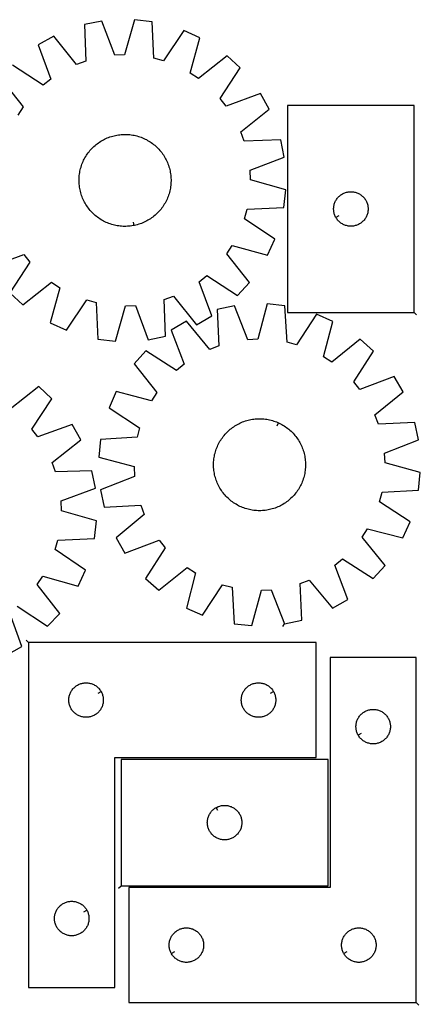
# Model space of a CAD drawing. Header units: millimetres. Extents: x 7 to 1493, y 8 to 2993.
# Tile 7 of 7: x 1145 to 1493, y 2135 to 2992. Entities that reach past the tile are written whole.
import ezdxf

# ---------------------------------------------------------------- set-up
doc = ezdxf.new("R2010")
doc.units = ezdxf.units.MM
doc.layers.add('CUT', color=7, linetype='CONTINUOUS', true_color=0x000000)
doc.layers.add('LEADIN', color=1, linetype='CONTINUOUS', true_color=0xff0000)

msp = doc.modelspace()

# ---------------------------------------------------------------- linework, layer by layer
at = {"layer": 'CUT'}
for points in [[(1118.567698, 2776.402869), (1148.387945, 2787.34488), (1153.721597, 2780.631347), (1136.320226, 2754.057544), (1147.657811, 2743.656115), (1172.637284, 2763.277549), (1179.784484, 2758.540789), (1171.446554, 2727.890281), (1185.443456, 2721.501441), (1203.13699, 2747.881615), (1211.398121, 2745.585295), (1212.939806, 2713.858367), (1228.225911, 2712.1075), (1236.90154, 2742.66414), (1245.467944, 2743.033039), (1256.738333, 2713.335344), (1271.817331, 2716.393837), (1270.625823, 2748.135845), (1278.658962, 2751.133853), (1298.554831, 2726.372409), (1311.950683, 2733.940875), (1301.008673, 2763.761122), (1307.722206, 2769.094774), (1334.296009, 2751.693403), (1344.697437, 2763.030988), (1325.076003, 2788.010461), (1329.812764, 2795.157661), (1360.463272, 2786.819731), (1366.852112, 2800.816633), (1340.471937, 2818.510167), (1342.768258, 2826.771298), (1374.495186, 2828.312982), (1376.246053, 2843.599088), (1345.689413, 2852.274716), (1345.320514, 2860.841121), (1375.018209, 2872.11151), (1371.959716, 2887.190507), (1340.217708, 2885.999), (1337.2197, 2894.032138), (1361.981144, 2913.928008), (1354.412678, 2927.32386), (1324.592431, 2916.381849), (1319.258779, 2923.095383), (1336.66015, 2949.669186), (1325.322565, 2960.070614), (1300.343092, 2940.44918), (1293.195891, 2945.185941), (1301.533822, 2975.836449), (1287.53692, 2982.225289), (1269.843386, 2955.845114), (1261.582255, 2958.141435), (1260.04057, 2989.868363), (1244.754465, 2991.61923), (1236.078836, 2961.06259), (1227.512432, 2960.693691), (1216.242043, 2990.391386), (1201.163045, 2987.332893), (1202.354553, 2955.590885), (1194.321414, 2952.592877), (1174.425545, 2977.354321), (1161.029692, 2969.785855), (1171.971703, 2939.965607), (1165.25817, 2934.631956), (1138.684367, 2952.033327)], [(1128.282939, 2940.695742), (1147.904373, 2915.716269), (1143.167612, 2908.569068)], [(1142.737243, 2481.627303), (1169.195089, 2464.050126), (1179.671458, 2475.3185), (1160.216073, 2500.427516), (1165.000116, 2507.543154), (1195.594669, 2499.00219), (1202.076169, 2512.956426), (1175.813885, 2530.824475), (1178.164928, 2539.070199), (1209.90138, 2540.401496), (1211.753557, 2555.675657), (1181.25511, 2564.55369), (1180.943015, 2573.122352), (1210.714782, 2584.195593), (1207.756331, 2599.294538), (1176.007121, 2598.31351), (1173.06244, 2606.366349), (1197.955252, 2626.09761), (1190.475768, 2639.543348), (1160.583629, 2628.799289), (1155.294606, 2635.548038), (1172.871783, 2662.005884), (1161.60341, 2672.482253), (1136.494393, 2653.026867)], [(1133.286815, 2438.966657), (1146.732553, 2446.446141), (1135.988495, 2476.33828)]]:
    msp.add_lwpolyline(points, dxfattribs=at)
for points in [[(1487.941288, 2736.998673), (1487.941288, 2916.998673), (1377.941288, 2916.998673), (1377.941288, 2736.998673)], [(1244.132454, 2812.605232), (1243.515738, 2812.485177), (1242.275372, 2812.28393), (1241.029298, 2812.121743), (1239.778743, 2811.998776), (1238.524944, 2811.915151), (1237.269136, 2811.87095), (1236.012559, 2811.866217), (1234.756454, 2811.900955), (1233.50206, 2811.975132), (1232.250615, 2812.088674), (1231.003354, 2812.241469), (1229.761507, 2812.433365), (1228.526301, 2812.664175), (1227.298955, 2812.933669), (1226.080679, 2813.241582), (1224.872676, 2813.58761), (1223.676138, 2813.971412), (1222.492246, 2814.392608), (1221.322168, 2814.850784), (1220.167059, 2815.345486), (1219.028059, 2815.876227), (1217.906292, 2816.442484), (1216.802866, 2817.043696), (1215.718868, 2817.679271), (1214.655369, 2818.348582), (1213.613418, 2819.050968), (1212.594044, 2819.785735), (1211.598253, 2820.55216), (1210.627027, 2821.349484), (1209.681325, 2822.176923), (1208.76208, 2823.033658), (1207.870199, 2823.918844), (1207.006562, 2824.831609), (1206.172023, 2825.771051), (1205.367404, 2826.736242), (1204.593499, 2827.726231), (1203.851072, 2828.740041), (1203.140856, 2829.77667), (1202.463552, 2830.835096), (1201.819829, 2831.914275), (1201.21032, 2833.013141), (1200.635629, 2834.13061), (1200.096322, 2835.265579), (1199.592931, 2836.416928), (1199.125953, 2837.58352), (1198.695849, 2838.764206), (1198.303044, 2839.957818), (1197.947925, 2841.16318), (1197.630842, 2842.379102), (1197.352109, 2843.604383), (1197.112, 2844.837815), (1196.910753, 2846.078181), (1196.748566, 2847.324255), (1196.6256, 2848.57481), (1196.541974, 2849.828609), (1196.497773, 2851.084417), (1196.49304, 2852.340993), (1196.527778, 2853.597099), (1196.601955, 2854.851493), (1196.715497, 2856.102938), (1196.868292, 2857.350199), (1197.060188, 2858.592046), (1197.290998, 2859.827252), (1197.560492, 2861.054598), (1197.868405, 2862.272874), (1198.214433, 2863.480877), (1198.598235, 2864.677415), (1199.019431, 2865.861307), (1199.477607, 2867.031385), (1199.972309, 2868.186494), (1200.50305, 2869.325494), (1201.069307, 2870.44726), (1201.670519, 2871.550687), (1202.306094, 2872.634685), (1202.975405, 2873.698184), (1203.677791, 2874.740134), (1204.412558, 2875.759508), (1205.178983, 2876.7553), (1205.976307, 2877.726526), (1206.803746, 2878.672228), (1207.660481, 2879.591473), (1208.545668, 2880.483354), (1209.458432, 2881.34699), (1210.397874, 2882.18153), (1211.363065, 2882.986149), (1212.353054, 2883.760054), (1213.366864, 2884.502481), (1214.403493, 2885.212696), (1215.461919, 2885.89), (1216.541098, 2886.533724), (1217.639964, 2887.143232), (1218.757433, 2887.717924), (1219.892402, 2888.257231), (1221.043751, 2888.760622), (1222.210343, 2889.2276), (1223.391029, 2889.657703), (1224.584641, 2890.050509), (1225.790003, 2890.405628), (1227.005925, 2890.722711), (1228.231206, 2891.001444), (1229.464638, 2891.241552), (1230.705004, 2891.442799), (1231.951078, 2891.604986), (1233.201633, 2891.727953), (1234.455432, 2891.811578), (1235.71124, 2891.85578), (1236.967817, 2891.860513), (1238.223922, 2891.825774), (1239.478316, 2891.751597), (1240.729761, 2891.638056), (1241.977022, 2891.485261), (1243.218869, 2891.293364), (1244.454075, 2891.062555), (1245.681421, 2890.793061), (1246.899697, 2890.485148), (1248.1077, 2890.13912), (1249.304238, 2889.755318), (1250.48813, 2889.334122), (1251.658208, 2888.875946), (1252.813317, 2888.381244), (1253.952317, 2887.850502), (1255.074083, 2887.284246), (1256.17751, 2886.683034), (1257.261508, 2886.047459), (1258.325007, 2885.378148), (1259.366957, 2884.675762), (1260.386331, 2883.940994), (1261.382123, 2883.17457), (1262.353349, 2882.377245), (1263.299051, 2881.549807), (1264.218296, 2880.693072), (1265.110177, 2879.807885), (1265.973813, 2878.895121), (1266.808353, 2877.955679), (1267.612972, 2876.990488), (1268.386877, 2876.000499), (1269.129304, 2874.986689), (1269.839519, 2873.95006), (1270.516823, 2872.891633), (1271.160547, 2871.812455), (1271.770055, 2870.713589), (1272.344747, 2869.59612), (1272.884054, 2868.461151), (1273.387445, 2867.309802), (1273.854423, 2866.143209), (1274.284526, 2864.962524), (1274.677332, 2863.768912), (1275.032451, 2862.56355), (1275.349534, 2861.347628), (1275.628267, 2860.122347), (1275.868375, 2858.888915), (1276.069623, 2857.648549), (1276.231809, 2856.402474), (1276.354776, 2855.15192), (1276.438402, 2853.89812), (1276.482603, 2852.642313), (1276.487336, 2851.385736), (1276.452597, 2850.129631), (1276.37842, 2848.875237), (1276.264879, 2847.623792), (1276.112084, 2846.376531), (1275.920187, 2845.134684), (1275.689378, 2843.899478), (1275.419884, 2842.672132), (1275.111971, 2841.453856), (1274.765943, 2840.245852), (1274.382141, 2839.049315), (1273.960945, 2837.865422), (1273.502769, 2836.695345), (1273.008067, 2835.540236), (1272.477325, 2834.401236), (1271.911069, 2833.279469), (1271.309857, 2832.176043), (1270.674282, 2831.092045), (1270.004971, 2830.028546), (1269.302585, 2828.986595), (1268.567818, 2827.967221), (1267.801393, 2826.97143), (1267.004068, 2826.000204), (1266.17663, 2825.054502), (1265.319895, 2824.135256), (1264.434708, 2823.243376), (1263.521944, 2822.379739), (1262.582502, 2821.5452), (1261.617311, 2820.74058), (1260.627322, 2819.966676), (1259.613512, 2819.224249), (1258.576883, 2818.514033), (1257.518457, 2817.836729), (1256.439278, 2817.193006), (1255.340412, 2816.583497), (1254.222943, 2816.008806), (1253.087974, 2815.469499), (1251.936625, 2814.966108), (1250.770032, 2814.49913), (1249.589347, 2814.069026), (1248.395735, 2813.676221), (1247.190373, 2813.321102), (1245.974451, 2813.004019), (1244.74917, 2812.725286)], [(1419.891337, 2819.612901), (1419.701106, 2819.949022), (1419.355754, 2820.639957), (1419.046428, 2821.347754), (1418.773949, 2822.070537), (1418.539039, 2822.806388), (1418.342322, 2823.553357), (1418.184318, 2824.309462), (1418.065447, 2825.072698), (1417.986025, 2825.841041), (1417.946261, 2826.612454), (1417.946261, 2827.384892), (1417.986025, 2828.156305), (1418.065447, 2828.924648), (1418.184318, 2829.687884), (1418.342322, 2830.443989), (1418.539039, 2831.190957), (1418.773949, 2831.926809), (1419.046428, 2832.649591), (1419.355754, 2833.357389), (1419.701106, 2834.048324), (1420.081568, 2834.720565), (1420.496132, 2835.372329), (1420.943699, 2836.001887), (1421.423081, 2836.607571), (1421.933007, 2837.187773), (1422.472125, 2837.740956), (1423.039006, 2838.265652), (1423.632145, 2838.76047), (1424.249971, 2839.224098), (1424.890845, 2839.655306), (1425.553067, 2840.052952), (1426.234881, 2840.415979), (1426.934479, 2840.743426), (1427.650006, 2841.034425), (1428.379565, 2841.288204), (1429.121221, 2841.504089), (1429.873007, 2841.681508), (1430.632929, 2841.819991), (1431.398973, 2841.919171), (1432.169106, 2841.978784), (1432.941288, 2841.998673), (1433.713469, 2841.978784), (1434.483603, 2841.919171), (1435.249646, 2841.819991), (1436.009569, 2841.681508), (1436.761354, 2841.504089), (1437.50301, 2841.288204), (1438.232569, 2841.034425), (1438.948096, 2840.743426), (1439.647694, 2840.415979), (1440.329509, 2840.052952), (1440.99173, 2839.655306), (1441.632604, 2839.224098), (1442.25043, 2838.76047), (1442.843569, 2838.265652), (1443.41045, 2837.740956), (1443.949568, 2837.187773), (1444.459494, 2836.607571), (1444.938876, 2836.001887), (1445.386443, 2835.372329), (1445.801007, 2834.720565), (1446.18147, 2834.048324), (1446.526822, 2833.357389), (1446.836147, 2832.649591), (1447.108626, 2831.926809), (1447.343536, 2831.190957), (1447.540253, 2830.443989), (1447.698257, 2829.687884), (1447.817128, 2828.924648), (1447.89655, 2828.156305), (1447.936315, 2827.384892), (1447.936315, 2826.612454), (1447.89655, 2825.841041), (1447.817128, 2825.072698), (1447.698257, 2824.309462), (1447.540253, 2823.553357), (1447.343536, 2822.806388), (1447.108626, 2822.070537), (1446.836147, 2821.347754), (1446.526822, 2820.639957), (1446.18147, 2819.949022), (1445.801007, 2819.276781), (1445.386443, 2818.625017), (1444.938876, 2817.995459), (1444.459494, 2817.389775), (1443.949568, 2816.809573), (1443.41045, 2816.25639), (1442.843569, 2815.731694), (1442.25043, 2815.236876), (1441.632604, 2814.773248), (1440.99173, 2814.342039), (1440.329509, 2813.944394), (1439.647694, 2813.581367), (1438.948096, 2813.253919), (1438.232569, 2812.962921), (1437.50301, 2812.709142), (1436.761354, 2812.493257), (1436.009569, 2812.315838), (1435.249646, 2812.177354), (1434.483603, 2812.078175), (1433.713469, 2812.018562), (1432.941288, 2811.998673), (1432.169106, 2812.018562), (1431.398973, 2812.078175), (1430.632929, 2812.177354), (1429.873007, 2812.315838), (1429.121221, 2812.493257), (1428.379565, 2812.709142), (1427.650006, 2812.962921), (1426.934479, 2813.253919), (1426.234881, 2813.581367), (1425.553067, 2813.944394), (1424.890845, 2814.342039), (1424.249971, 2814.773248), (1423.632145, 2815.236876), (1423.039006, 2815.731694), (1422.472125, 2816.25639), (1421.933007, 2816.809573), (1421.423081, 2817.389775), (1420.943699, 2817.995459), (1420.496132, 2818.625017), (1420.081568, 2819.276781)], [(1375.272074, 2466.268077), (1390.316186, 2469.493788), (1388.772352, 2501.220612), (1396.771712, 2504.30762), (1416.941257, 2479.768585), (1430.252258, 2487.485306), (1418.979857, 2517.182237), (1425.633762, 2522.590094), (1452.399118, 2505.484818), (1462.674035, 2516.937181), (1442.776488, 2541.697277), (1447.433609, 2548.896625), (1478.174796, 2540.89949), (1484.407848, 2554.966459), (1457.832865, 2572.36603), (1460.037329, 2580.652145), (1491.745186, 2582.545967), (1493.326238, 2597.850569), (1462.675165, 2606.186422), (1462.211185, 2614.748203), (1491.781925, 2626.347602), (1488.556213, 2641.391715), (1456.82939, 2639.847881), (1453.742382, 2647.84724), (1478.281417, 2668.016785), (1470.564696, 2681.327787), (1440.867765, 2670.055386), (1435.459908, 2676.709291), (1452.565184, 2703.474647), (1441.112821, 2713.749564), (1416.352724, 2693.852017), (1409.153377, 2698.509137), (1417.150512, 2729.250324), (1403.083543, 2735.483376), (1385.683972, 2708.908394), (1377.397857, 2711.112858), (1375.504035, 2742.820715), (1360.199433, 2744.401767), (1351.863579, 2713.750694), (1343.301798, 2713.286713), (1331.7024, 2742.857454), (1316.658287, 2739.631742), (1318.202121, 2707.904918), (1310.202762, 2704.817911), (1290.033217, 2729.356945), (1276.722215, 2721.640224), (1287.994616, 2691.943293), (1281.340711, 2686.535436), (1254.575355, 2703.640713), (1244.300438, 2692.188349), (1264.197985, 2667.428253), (1259.540865, 2660.228906), (1228.799678, 2668.22604), (1222.566626, 2654.159072), (1249.141608, 2636.759501), (1246.937144, 2628.473385), (1215.229287, 2626.579563), (1213.648235, 2611.274962), (1244.299308, 2602.939108), (1244.763289, 2594.377327), (1215.192548, 2582.777928), (1218.41826, 2567.733815), (1250.145083, 2569.27765), (1253.232091, 2561.27829), (1228.693057, 2541.108745), (1236.409778, 2527.797743), (1266.106709, 2539.070145), (1271.514566, 2532.416239), (1254.409289, 2505.650883), (1265.861653, 2495.375966), (1290.621749, 2515.273514), (1297.821096, 2510.616393), (1289.823962, 2479.875206), (1303.89093, 2473.642154), (1321.290501, 2500.217137), (1329.576616, 2498.012673), (1331.470439, 2466.304816), (1346.77504, 2464.723763), (1355.110894, 2495.374837), (1363.672675, 2495.838817)], [(1369.976349, 2641.000581), (1370.54876, 2640.741549), (1371.676744, 2640.187782), (1372.786777, 2639.598857), (1373.877764, 2638.975356), (1374.948628, 2638.317893), (1375.998313, 2637.627118), (1377.025781, 2636.903713), (1378.03002, 2636.148391), (1379.010038, 2635.361898), (1379.964868, 2634.54501), (1380.893568, 2633.698533), (1381.795222, 2632.823303), (1382.668938, 2631.920183), (1383.513856, 2630.990064), (1384.329141, 2630.033865), (1385.113989, 2629.052529), (1385.867625, 2628.047024), (1386.589306, 2627.018344), (1387.278319, 2625.967502), (1387.933984, 2624.895536), (1388.555655, 2623.803505), (1389.142717, 2622.692485), (1389.694591, 2621.563574), (1390.210733, 2620.417884), (1390.690634, 2619.256548), (1391.133819, 2618.08071), (1391.539852, 2616.891532), (1391.908331, 2615.690187), (1392.238893, 2614.477861), (1392.531212, 2613.255749), (1392.785, 2612.025059), (1393.000005, 2610.787004), (1393.176016, 2609.542807), (1393.312859, 2608.293695), (1393.410398, 2607.040901), (1393.468539, 2605.785661), (1393.487223, 2604.529215), (1393.466431, 2603.272801), (1393.406185, 2602.017661), (1393.306544, 2600.765033), (1393.167606, 2599.516152), (1392.989508, 2598.272251), (1392.772426, 2597.034559), (1392.516575, 2595.804296), (1392.222206, 2594.582677), (1391.88961, 2593.370907), (1391.519116, 2592.170181), (1391.111089, 2590.981686), (1390.665932, 2589.806594), (1390.184084, 2588.646064), (1389.666021, 2587.501242), (1389.112254, 2586.373258), (1388.523329, 2585.263225), (1387.899827, 2584.172238), (1387.242365, 2583.101373), (1386.55159, 2582.051689), (1385.828185, 2581.024221), (1385.072863, 2580.019982), (1384.28637, 2579.039964), (1383.469482, 2578.085133), (1382.623005, 2577.156433), (1381.747774, 2576.25478), (1380.844654, 2575.381064), (1379.914535, 2574.536146), (1378.958336, 2573.720861), (1377.977, 2572.936013), (1376.971496, 2572.182376), (1375.942815, 2571.460696), (1374.891973, 2570.771683), (1373.820008, 2570.116018), (1372.727976, 2569.494347), (1371.616957, 2568.907285), (1370.488045, 2568.355411), (1369.342356, 2567.839269), (1368.181019, 2567.359368), (1367.005182, 2566.916183), (1365.816004, 2566.51015), (1364.614659, 2566.141671), (1363.402332, 2565.811109), (1362.180221, 2565.51879), (1360.949531, 2565.265002), (1359.711476, 2565.049997), (1358.467278, 2564.873986), (1357.218166, 2564.737143), (1355.965372, 2564.639603), (1354.710133, 2564.581463), (1353.453686, 2564.562779), (1352.197273, 2564.583571), (1350.942133, 2564.643817), (1349.689504, 2564.743458), (1348.440623, 2564.882396), (1347.196723, 2565.060494), (1345.959031, 2565.277576), (1344.728768, 2565.533427), (1343.507148, 2565.827796), (1342.295378, 2566.160392), (1341.094653, 2566.530886), (1339.906158, 2566.938912), (1338.731065, 2567.38407), (1337.570536, 2567.865918), (1336.425714, 2568.383981), (1335.297729, 2568.937748), (1334.187696, 2569.526673), (1333.096709, 2570.150175), (1332.025845, 2570.807637), (1330.976161, 2571.498412), (1329.948692, 2572.221817), (1328.944453, 2572.977139), (1327.964435, 2573.763632), (1327.009605, 2574.58052), (1326.080905, 2575.426997), (1325.179252, 2576.302228), (1324.305535, 2577.205348), (1323.460617, 2578.135466), (1322.645332, 2579.091666), (1321.860484, 2580.073002), (1321.106848, 2581.078506), (1320.385167, 2582.107187), (1319.696154, 2583.158028), (1319.040489, 2584.229994), (1318.418819, 2585.322025), (1317.831757, 2586.433045), (1317.279882, 2587.561957), (1316.76374, 2588.707646), (1316.28384, 2589.868983), (1315.840654, 2591.04482), (1315.434622, 2592.233998), (1315.066142, 2593.435343), (1314.73558, 2594.647669), (1314.443261, 2595.869781), (1314.189474, 2597.100471), (1313.974469, 2598.338526), (1313.798458, 2599.582723), (1313.661615, 2600.831835), (1313.564075, 2602.084629), (1313.505934, 2603.339869), (1313.487251, 2604.596316), (1313.508042, 2605.852729), (1313.568288, 2607.107869), (1313.667929, 2608.360498), (1313.806868, 2609.609379), (1313.984965, 2610.853279), (1314.202047, 2612.090971), (1314.457899, 2613.321234), (1314.752267, 2614.542853), (1315.084863, 2615.754624), (1315.455357, 2616.955349), (1315.863384, 2618.143844), (1316.308541, 2619.318936), (1316.790389, 2620.479466), (1317.308452, 2621.624288), (1317.86222, 2622.752272), (1318.451145, 2623.862306), (1319.074646, 2624.953293), (1319.732109, 2626.024157), (1320.422883, 2627.073841), (1321.146289, 2628.10131), (1321.901611, 2629.105549), (1322.688104, 2630.085567), (1323.504992, 2631.040397), (1324.351469, 2631.969097), (1325.226699, 2632.87075), (1326.129819, 2633.744467), (1327.059938, 2634.589385), (1328.016137, 2635.40467), (1328.997473, 2636.189518), (1330.002978, 2636.943154), (1331.031658, 2637.664835), (1332.0825, 2638.353847), (1333.154465, 2639.009513), (1334.246497, 2639.631183), (1335.357517, 2640.218245), (1336.486428, 2640.77012), (1337.632118, 2641.286262), (1338.793454, 2641.766162), (1339.969291, 2642.209347), (1341.15847, 2642.61538), (1342.359815, 2642.983859), (1343.572141, 2643.314422), (1344.794252, 2643.606741), (1346.024943, 2643.860528), (1347.262998, 2644.075533), (1348.507195, 2644.251544), (1349.756307, 2644.388387), (1351.009101, 2644.485927), (1352.264341, 2644.544067), (1353.520787, 2644.562751), (1354.7772, 2644.54196), (1356.032341, 2644.481714), (1357.284969, 2644.382072), (1358.53385, 2644.243134), (1359.77775, 2644.065036), (1361.015443, 2643.847955), (1362.245706, 2643.592103), (1363.467325, 2643.297734), (1364.679095, 2642.965139), (1365.87982, 2642.594645), (1367.068316, 2642.186618), (1368.243408, 2641.741461), (1369.403938, 2641.259613)], [(1152.622732, 2449.913147), (1152.622732, 2149.913147), (1227.622732, 2149.913147), (1227.622732, 2349.913147), (1402.622732, 2349.913147), (1402.622732, 2449.913147)], [(1489.855781, 2136.778069), (1489.855781, 2436.778069), (1414.855781, 2436.778069), (1414.855781, 2236.778069), (1239.855781, 2236.778069), (1239.855781, 2136.778069)], [(1215.672683, 2407.298919), (1215.862914, 2406.962798), (1216.208266, 2406.271863), (1216.517592, 2405.564065), (1216.79007, 2404.841283), (1217.02498, 2404.105431), (1217.221698, 2403.358463), (1217.379701, 2402.602358), (1217.498572, 2401.839122), (1217.577995, 2401.070779), (1217.617759, 2400.299366), (1217.617759, 2399.526928), (1217.577995, 2398.755515), (1217.498572, 2397.987172), (1217.379701, 2397.223936), (1217.221698, 2396.467831), (1217.02498, 2395.720862), (1216.79007, 2394.985011), (1216.517592, 2394.262229), (1216.208266, 2393.554431), (1215.862914, 2392.863496), (1215.482451, 2392.191255), (1215.067887, 2391.539491), (1214.620321, 2390.909933), (1214.140939, 2390.304249), (1213.631013, 2389.724047), (1213.091894, 2389.170864), (1212.525014, 2388.646168), (1211.931874, 2388.15135), (1211.314048, 2387.687722), (1210.673175, 2387.256514), (1210.010953, 2386.858868), (1209.329139, 2386.495841), (1208.629541, 2386.168393), (1207.914013, 2385.877395), (1207.184454, 2385.623616), (1206.442799, 2385.407731), (1205.691013, 2385.230312), (1204.931091, 2385.091829), (1204.165047, 2384.992649), (1203.394913, 2384.933036), (1202.622732, 2384.913147), (1201.850551, 2384.933036), (1201.080417, 2384.992649), (1200.314373, 2385.091829), (1199.554451, 2385.230312), (1198.802665, 2385.407731), (1198.06101, 2385.623616), (1197.331451, 2385.877395), (1196.615923, 2386.168393), (1195.916325, 2386.495841), (1195.234511, 2386.858868), (1194.572289, 2387.256514), (1193.931416, 2387.687722), (1193.31359, 2388.15135), (1192.72045, 2388.646168), (1192.15357, 2389.170864), (1191.614452, 2389.724047), (1191.104525, 2390.304249), (1190.625143, 2390.909933), (1190.177577, 2391.539491), (1189.763013, 2392.191255), (1189.38255, 2392.863496), (1189.037198, 2393.554431), (1188.727872, 2394.262229), (1188.455394, 2394.985011), (1188.220484, 2395.720862), (1188.023766, 2396.467831), (1187.865763, 2397.223936), (1187.746892, 2397.987172), (1187.667469, 2398.755515), (1187.627705, 2399.526928), (1187.627705, 2400.299366), (1187.667469, 2401.070779), (1187.746892, 2401.839122), (1187.865763, 2402.602358), (1188.023766, 2403.358463), (1188.220484, 2404.105431), (1188.455394, 2404.841283), (1188.727872, 2405.564065), (1189.037198, 2406.271863), (1189.38255, 2406.962798), (1189.763013, 2407.635039), (1190.177577, 2408.286803), (1190.625143, 2408.916361), (1191.104525, 2409.522045), (1191.614452, 2410.102247), (1192.15357, 2410.65543), (1192.72045, 2411.180126), (1193.31359, 2411.674944), (1193.931416, 2412.138572), (1194.572289, 2412.56978), (1195.234511, 2412.967426), (1195.916325, 2413.330453), (1196.615923, 2413.657901), (1197.331451, 2413.948899), (1198.06101, 2414.202678), (1198.802665, 2414.418563), (1199.554451, 2414.595982), (1200.314373, 2414.734465), (1201.080417, 2414.833645), (1201.850551, 2414.893258), (1202.622732, 2414.913147), (1203.394913, 2414.893258), (1204.165047, 2414.833645), (1204.931091, 2414.734465), (1205.691013, 2414.595982), (1206.442799, 2414.418563), (1207.184454, 2414.202678), (1207.914013, 2413.948899), (1208.629541, 2413.657901), (1209.329139, 2413.330453), (1210.010953, 2412.967426), (1210.673175, 2412.56978), (1211.314048, 2412.138572), (1211.931874, 2411.674944), (1212.525014, 2411.180126), (1213.091894, 2410.65543), (1213.631013, 2410.102247), (1214.140939, 2409.522045), (1214.620321, 2408.916361), (1215.067887, 2408.286803), (1215.482451, 2407.635039)], [(1365.672683, 2407.298919), (1365.862914, 2406.962798), (1366.208266, 2406.271863), (1366.517592, 2405.564065), (1366.79007, 2404.841283), (1367.02498, 2404.105431), (1367.221698, 2403.358463), (1367.379701, 2402.602358), (1367.498572, 2401.839122), (1367.577995, 2401.070779), (1367.617759, 2400.299366), (1367.617759, 2399.526928), (1367.577995, 2398.755515), (1367.498572, 2397.987172), (1367.379701, 2397.223936), (1367.221698, 2396.467831), (1367.02498, 2395.720862), (1366.79007, 2394.985011), (1366.517592, 2394.262229), (1366.208266, 2393.554431), (1365.862914, 2392.863496), (1365.482451, 2392.191255), (1365.067887, 2391.539491), (1364.620321, 2390.909933), (1364.140939, 2390.304249), (1363.631013, 2389.724047), (1363.091894, 2389.170864), (1362.525014, 2388.646168), (1361.931874, 2388.15135), (1361.314048, 2387.687722), (1360.673175, 2387.256514), (1360.010953, 2386.858868), (1359.329139, 2386.495841), (1358.629541, 2386.168393), (1357.914013, 2385.877395), (1357.184454, 2385.623616), (1356.442799, 2385.407731), (1355.691013, 2385.230312), (1354.931091, 2385.091829), (1354.165047, 2384.992649), (1353.394913, 2384.933036), (1352.622732, 2384.913147), (1351.850551, 2384.933036), (1351.080417, 2384.992649), (1350.314373, 2385.091829), (1349.554451, 2385.230312), (1348.802665, 2385.407731), (1348.06101, 2385.623616), (1347.331451, 2385.877395), (1346.615923, 2386.168393), (1345.916325, 2386.495841), (1345.234511, 2386.858868), (1344.572289, 2387.256514), (1343.931416, 2387.687722), (1343.31359, 2388.15135), (1342.72045, 2388.646168), (1342.15357, 2389.170864), (1341.614452, 2389.724047), (1341.104525, 2390.304249), (1340.625143, 2390.909933), (1340.177577, 2391.539491), (1339.763013, 2392.191255), (1339.38255, 2392.863496), (1339.037198, 2393.554431), (1338.727872, 2394.262229), (1338.455394, 2394.985011), (1338.220484, 2395.720862), (1338.023766, 2396.467831), (1337.865763, 2397.223936), (1337.746892, 2397.987172), (1337.667469, 2398.755515), (1337.627705, 2399.526928), (1337.627705, 2400.299366), (1337.667469, 2401.070779), (1337.746892, 2401.839122), (1337.865763, 2402.602358), (1338.023766, 2403.358463), (1338.220484, 2404.105431), (1338.455394, 2404.841283), (1338.727872, 2405.564065), (1339.037198, 2406.271863), (1339.38255, 2406.962798), (1339.763013, 2407.635039), (1340.177577, 2408.286803), (1340.625143, 2408.916361), (1341.104525, 2409.522045), (1341.614452, 2410.102247), (1342.15357, 2410.65543), (1342.72045, 2411.180126), (1343.31359, 2411.674944), (1343.931416, 2412.138572), (1344.572289, 2412.56978), (1345.234511, 2412.967426), (1345.916325, 2413.330453), (1346.615923, 2413.657901), (1347.331451, 2413.948899), (1348.06101, 2414.202678), (1348.802665, 2414.418563), (1349.554451, 2414.595982), (1350.314373, 2414.734465), (1351.080417, 2414.833645), (1351.850551, 2414.893258), (1352.622732, 2414.913147), (1353.394913, 2414.893258), (1354.165047, 2414.833645), (1354.931091, 2414.734465), (1355.691013, 2414.595982), (1356.442799, 2414.418563), (1357.184454, 2414.202678), (1357.914013, 2413.948899), (1358.629541, 2413.657901), (1359.329139, 2413.330453), (1360.010953, 2412.967426), (1360.673175, 2412.56978), (1361.314048, 2412.138572), (1361.931874, 2411.674944), (1362.525014, 2411.180126), (1363.091894, 2410.65543), (1363.631013, 2410.102247), (1364.140939, 2409.522045), (1364.620321, 2408.916361), (1365.067887, 2408.286803), (1365.482451, 2407.635039)], [(1439.30583, 2369.392297), (1439.115599, 2369.728418), (1438.770247, 2370.419353), (1438.460922, 2371.127151), (1438.188443, 2371.849933), (1437.953533, 2372.585784), (1437.756816, 2373.332753), (1437.598812, 2374.088858), (1437.479941, 2374.852094), (1437.400518, 2375.620437), (1437.360754, 2376.39185), (1437.360754, 2377.164288), (1437.400518, 2377.935701), (1437.479941, 2378.704044), (1437.598812, 2379.46728), (1437.756816, 2380.223385), (1437.953533, 2380.970353), (1438.188443, 2381.706205), (1438.460922, 2382.428987), (1438.770247, 2383.136785), (1439.115599, 2383.82772), (1439.496062, 2384.499961), (1439.910626, 2385.151725), (1440.358192, 2385.781283), (1440.837574, 2386.386967), (1441.347501, 2386.967169), (1441.886619, 2387.520352), (1442.453499, 2388.045048), (1443.046639, 2388.539866), (1443.664465, 2389.003494), (1444.305338, 2389.434702), (1444.96756, 2389.832348), (1445.649374, 2390.195375), (1446.348973, 2390.522823), (1447.0645, 2390.813821), (1447.794059, 2391.0676), (1448.535714, 2391.283485), (1449.2875, 2391.460904), (1450.047422, 2391.599387), (1450.813466, 2391.698567), (1451.5836, 2391.75818), (1452.355781, 2391.778069), (1453.127962, 2391.75818), (1453.898096, 2391.698567), (1454.66414, 2391.599387), (1455.424062, 2391.460904), (1456.175848, 2391.283485), (1456.917504, 2391.0676), (1457.647062, 2390.813821), (1458.36259, 2390.522823), (1459.062188, 2390.195375), (1459.744002, 2389.832348), (1460.406224, 2389.434702), (1461.047098, 2389.003494), (1461.664923, 2388.539866), (1462.258063, 2388.045048), (1462.824943, 2387.520352), (1463.364062, 2386.967169), (1463.873988, 2386.386967), (1464.35337, 2385.781283), (1464.800936, 2385.151725), (1465.215501, 2384.499961), (1465.595963, 2383.82772), (1465.941315, 2383.136785), (1466.250641, 2382.428987), (1466.52312, 2381.706205), (1466.758029, 2380.970353), (1466.954747, 2380.223385), (1467.11275, 2379.46728), (1467.231621, 2378.704044), (1467.311044, 2377.935701), (1467.350808, 2377.164288), (1467.350808, 2376.39185), (1467.311044, 2375.620437), (1467.231621, 2374.852094), (1467.11275, 2374.088858), (1466.954747, 2373.332753), (1466.758029, 2372.585784), (1466.52312, 2371.849933), (1466.250641, 2371.127151), (1465.941315, 2370.419353), (1465.595963, 2369.728418), (1465.215501, 2369.056177), (1464.800936, 2368.404413), (1464.35337, 2367.774855), (1463.873988, 2367.169171), (1463.364062, 2366.588969), (1462.824943, 2366.035786), (1462.258063, 2365.51109), (1461.664923, 2365.016272), (1461.047098, 2364.552644), (1460.406224, 2364.121436), (1459.744002, 2363.72379), (1459.062188, 2363.360763), (1458.36259, 2363.033315), (1457.647062, 2362.742317), (1456.917504, 2362.488538), (1456.175848, 2362.272653), (1455.424062, 2362.095234), (1454.66414, 2361.956751), (1453.898096, 2361.857571), (1453.127962, 2361.797958), (1452.355781, 2361.778069), (1451.5836, 2361.797958), (1450.813466, 2361.857571), (1450.047422, 2361.956751), (1449.2875, 2362.095234), (1448.535714, 2362.272653), (1447.794059, 2362.488538), (1447.0645, 2362.742317), (1446.348973, 2363.033315), (1445.649374, 2363.360763), (1444.96756, 2363.72379), (1444.305338, 2364.121436), (1443.664465, 2364.552644), (1443.046639, 2365.016272), (1442.453499, 2365.51109), (1441.886619, 2366.035786), (1441.347501, 2366.588969), (1440.837574, 2367.169171), (1440.358192, 2367.774855), (1439.910626, 2368.404413), (1439.496062, 2369.056177)], [(1233.080063, 2238.303657), (1413.080063, 2238.303657), (1413.080063, 2348.303657), (1233.080063, 2348.303657)], [(1315.694292, 2306.353608), (1316.030412, 2306.543839), (1316.721347, 2306.889191), (1317.429145, 2307.198516), (1318.151927, 2307.470995), (1318.887779, 2307.705905), (1319.634747, 2307.902622), (1320.390852, 2308.060626), (1321.154088, 2308.179497), (1321.922431, 2308.25892), (1322.693844, 2308.298684), (1323.466282, 2308.298684), (1324.237695, 2308.25892), (1325.006038, 2308.179497), (1325.769274, 2308.060626), (1326.525379, 2307.902622), (1327.272348, 2307.705905), (1328.008199, 2307.470995), (1328.730982, 2307.198516), (1329.438779, 2306.889191), (1330.129714, 2306.543839), (1330.801955, 2306.163376), (1331.453719, 2305.748812), (1332.083277, 2305.301246), (1332.688961, 2304.821864), (1333.269163, 2304.311937), (1333.822346, 2303.772819), (1334.347042, 2303.205939), (1334.84186, 2302.612799), (1335.305488, 2301.994973), (1335.736697, 2301.3541), (1336.134342, 2300.691878), (1336.497369, 2300.010064), (1336.824817, 2299.310465), (1337.115815, 2298.594938), (1337.369594, 2297.865379), (1337.585479, 2297.123724), (1337.762898, 2296.371938), (1337.901382, 2295.612016), (1338.000561, 2294.845972), (1338.060174, 2294.075838), (1338.080063, 2293.303657), (1338.060174, 2292.531476), (1338.000561, 2291.761342), (1337.901382, 2290.995298), (1337.762898, 2290.235376), (1337.585479, 2289.48359), (1337.369594, 2288.741934), (1337.115815, 2288.012376), (1336.824817, 2287.296848), (1336.497369, 2286.59725), (1336.134342, 2285.915436), (1335.736697, 2285.253214), (1335.305488, 2284.61234), (1334.84186, 2283.994515), (1334.347042, 2283.401375), (1333.822346, 2282.834495), (1333.269163, 2282.295376), (1332.688961, 2281.78545), (1332.083277, 2281.306068), (1331.453719, 2280.858502), (1330.801955, 2280.443937), (1330.129714, 2280.063475), (1329.438779, 2279.718123), (1328.730982, 2279.408797), (1328.008199, 2279.136318), (1327.272348, 2278.901409), (1326.525379, 2278.704691), (1325.769274, 2278.546688), (1325.006038, 2278.427817), (1324.237695, 2278.348394), (1323.466282, 2278.30863), (1322.693844, 2278.30863), (1321.922431, 2278.348394), (1321.154088, 2278.427817), (1320.390852, 2278.546688), (1319.634747, 2278.704691), (1318.887779, 2278.901409), (1318.151927, 2279.136318), (1317.429145, 2279.408797), (1316.721347, 2279.718123), (1316.030412, 2280.063475), (1315.358171, 2280.443937), (1314.706407, 2280.858502), (1314.076849, 2281.306068), (1313.471165, 2281.78545), (1312.890963, 2282.295376), (1312.33778, 2282.834495), (1311.813084, 2283.401375), (1311.318266, 2283.994515), (1310.854638, 2284.61234), (1310.42343, 2285.253214), (1310.025784, 2285.915436), (1309.662757, 2286.59725), (1309.33531, 2287.296848), (1309.044311, 2288.012376), (1308.790532, 2288.741934), (1308.574647, 2289.48359), (1308.397228, 2290.235376), (1308.258745, 2290.995298), (1308.159565, 2291.761342), (1308.099952, 2292.531476), (1308.080063, 2293.303657), (1308.099952, 2294.075838), (1308.159565, 2294.845972), (1308.258745, 2295.612016), (1308.397228, 2296.371938), (1308.574647, 2297.123724), (1308.790532, 2297.865379), (1309.044311, 2298.594938), (1309.33531, 2299.310465), (1309.662757, 2300.010064), (1310.025784, 2300.691878), (1310.42343, 2301.3541), (1310.854638, 2301.994973), (1311.318266, 2302.612799), (1311.813084, 2303.205939), (1312.33778, 2303.772819), (1312.890963, 2304.311937), (1313.471165, 2304.821864), (1314.076849, 2305.301246), (1314.706407, 2305.748812), (1315.358171, 2306.163376)], [(1203.172683, 2217.298919), (1203.362914, 2216.962798), (1203.708266, 2216.271863), (1204.017592, 2215.564065), (1204.29007, 2214.841283), (1204.52498, 2214.105431), (1204.721698, 2213.358463), (1204.879701, 2212.602358), (1204.998572, 2211.839122), (1205.077995, 2211.070779), (1205.117759, 2210.299366), (1205.117759, 2209.526928), (1205.077995, 2208.755515), (1204.998572, 2207.987172), (1204.879701, 2207.223936), (1204.721698, 2206.467831), (1204.52498, 2205.720862), (1204.29007, 2204.985011), (1204.017592, 2204.262229), (1203.708266, 2203.554431), (1203.362914, 2202.863496), (1202.982451, 2202.191255), (1202.567887, 2201.539491), (1202.120321, 2200.909933), (1201.640939, 2200.304249), (1201.131013, 2199.724047), (1200.591894, 2199.170864), (1200.025014, 2198.646168), (1199.431874, 2198.15135), (1198.814048, 2197.687722), (1198.173175, 2197.256514), (1197.510953, 2196.858868), (1196.829139, 2196.495841), (1196.129541, 2196.168393), (1195.414013, 2195.877395), (1194.684454, 2195.623616), (1193.942799, 2195.407731), (1193.191013, 2195.230312), (1192.431091, 2195.091829), (1191.665047, 2194.992649), (1190.894913, 2194.933036), (1190.122732, 2194.913147), (1189.350551, 2194.933036), (1188.580417, 2194.992649), (1187.814373, 2195.091829), (1187.054451, 2195.230312), (1186.302665, 2195.407731), (1185.56101, 2195.623616), (1184.831451, 2195.877395), (1184.115923, 2196.168393), (1183.416325, 2196.495841), (1182.734511, 2196.858868), (1182.072289, 2197.256514), (1181.431416, 2197.687722), (1180.81359, 2198.15135), (1180.22045, 2198.646168), (1179.65357, 2199.170864), (1179.114452, 2199.724047), (1178.604525, 2200.304249), (1178.125143, 2200.909933), (1177.677577, 2201.539491), (1177.263013, 2202.191255), (1176.88255, 2202.863496), (1176.537198, 2203.554431), (1176.227872, 2204.262229), (1175.955394, 2204.985011), (1175.720484, 2205.720862), (1175.523766, 2206.467831), (1175.365763, 2207.223936), (1175.246892, 2207.987172), (1175.167469, 2208.755515), (1175.127705, 2209.526928), (1175.127705, 2210.299366), (1175.167469, 2211.070779), (1175.246892, 2211.839122), (1175.365763, 2212.602358), (1175.523766, 2213.358463), (1175.720484, 2214.105431), (1175.955394, 2214.841283), (1176.227872, 2215.564065), (1176.537198, 2216.271863), (1176.88255, 2216.962798), (1177.263013, 2217.635039), (1177.677577, 2218.286803), (1178.125143, 2218.916361), (1178.604525, 2219.522045), (1179.114452, 2220.102247), (1179.65357, 2220.65543), (1180.22045, 2221.180126), (1180.81359, 2221.674944), (1181.431416, 2222.138572), (1182.072289, 2222.56978), (1182.734511, 2222.967426), (1183.416325, 2223.330453), (1184.115923, 2223.657901), (1184.831451, 2223.948899), (1185.56101, 2224.202678), (1186.302665, 2224.418563), (1187.054451, 2224.595982), (1187.814373, 2224.734465), (1188.580417, 2224.833645), (1189.350551, 2224.893258), (1190.122732, 2224.913147), (1190.894913, 2224.893258), (1191.665047, 2224.833645), (1192.431091, 2224.734465), (1193.191013, 2224.595982), (1193.942799, 2224.418563), (1194.684454, 2224.202678), (1195.414013, 2223.948899), (1196.129541, 2223.657901), (1196.829139, 2223.330453), (1197.510953, 2222.967426), (1198.173175, 2222.56978), (1198.814048, 2222.138572), (1199.431874, 2221.674944), (1200.025014, 2221.180126), (1200.591894, 2220.65543), (1201.131013, 2220.102247), (1201.640939, 2219.522045), (1202.120321, 2218.916361), (1202.567887, 2218.286803), (1202.982451, 2217.635039)], [(1276.80583, 2179.392297), (1276.615599, 2179.728418), (1276.270247, 2180.419353), (1275.960922, 2181.127151), (1275.688443, 2181.849933), (1275.453533, 2182.585784), (1275.256816, 2183.332753), (1275.098812, 2184.088858), (1274.979941, 2184.852094), (1274.900518, 2185.620437), (1274.860754, 2186.39185), (1274.860754, 2187.164288), (1274.900518, 2187.935701), (1274.979941, 2188.704044), (1275.098812, 2189.46728), (1275.256816, 2190.223385), (1275.453533, 2190.970353), (1275.688443, 2191.706205), (1275.960922, 2192.428987), (1276.270247, 2193.136785), (1276.615599, 2193.82772), (1276.996062, 2194.499961), (1277.410626, 2195.151725), (1277.858192, 2195.781283), (1278.337574, 2196.386967), (1278.847501, 2196.967169), (1279.386619, 2197.520352), (1279.953499, 2198.045048), (1280.546639, 2198.539866), (1281.164465, 2199.003494), (1281.805338, 2199.434702), (1282.46756, 2199.832348), (1283.149374, 2200.195375), (1283.848973, 2200.522823), (1284.5645, 2200.813821), (1285.294059, 2201.0676), (1286.035714, 2201.283485), (1286.7875, 2201.460904), (1287.547422, 2201.599387), (1288.313466, 2201.698567), (1289.0836, 2201.75818), (1289.855781, 2201.778069), (1290.627962, 2201.75818), (1291.398096, 2201.698567), (1292.16414, 2201.599387), (1292.924062, 2201.460904), (1293.675848, 2201.283485), (1294.417504, 2201.0676), (1295.147062, 2200.813821), (1295.86259, 2200.522823), (1296.562188, 2200.195375), (1297.244002, 2199.832348), (1297.906224, 2199.434702), (1298.547098, 2199.003494), (1299.164923, 2198.539866), (1299.758063, 2198.045048), (1300.324943, 2197.520352), (1300.864062, 2196.967169), (1301.373988, 2196.386967), (1301.85337, 2195.781283), (1302.300936, 2195.151725), (1302.715501, 2194.499961), (1303.095963, 2193.82772), (1303.441315, 2193.136785), (1303.750641, 2192.428987), (1304.02312, 2191.706205), (1304.258029, 2190.970353), (1304.454747, 2190.223385), (1304.61275, 2189.46728), (1304.731621, 2188.704044), (1304.811044, 2187.935701), (1304.850808, 2187.164288), (1304.850808, 2186.39185), (1304.811044, 2185.620437), (1304.731621, 2184.852094), (1304.61275, 2184.088858), (1304.454747, 2183.332753), (1304.258029, 2182.585784), (1304.02312, 2181.849933), (1303.750641, 2181.127151), (1303.441315, 2180.419353), (1303.095963, 2179.728418), (1302.715501, 2179.056177), (1302.300936, 2178.404413), (1301.85337, 2177.774855), (1301.373988, 2177.169171), (1300.864062, 2176.588969), (1300.324943, 2176.035786), (1299.758063, 2175.51109), (1299.164923, 2175.016272), (1298.547098, 2174.552644), (1297.906224, 2174.121436), (1297.244002, 2173.72379), (1296.562188, 2173.360763), (1295.86259, 2173.033315), (1295.147062, 2172.742317), (1294.417504, 2172.488538), (1293.675848, 2172.272653), (1292.924062, 2172.095234), (1292.16414, 2171.956751), (1291.398096, 2171.857571), (1290.627962, 2171.797958), (1289.855781, 2171.778069), (1289.0836, 2171.797958), (1288.313466, 2171.857571), (1287.547422, 2171.956751), (1286.7875, 2172.095234), (1286.035714, 2172.272653), (1285.294059, 2172.488538), (1284.5645, 2172.742317), (1283.848973, 2173.033315), (1283.149374, 2173.360763), (1282.46756, 2173.72379), (1281.805338, 2174.121436), (1281.164465, 2174.552644), (1280.546639, 2175.016272), (1279.953499, 2175.51109), (1279.386619, 2176.035786), (1278.847501, 2176.588969), (1278.337574, 2177.169171), (1277.858192, 2177.774855), (1277.410626, 2178.404413), (1276.996062, 2179.056177)], [(1426.80583, 2179.392297), (1426.615599, 2179.728418), (1426.270247, 2180.419353), (1425.960922, 2181.127151), (1425.688443, 2181.849933), (1425.453533, 2182.585784), (1425.256816, 2183.332753), (1425.098812, 2184.088858), (1424.979941, 2184.852094), (1424.900518, 2185.620437), (1424.860754, 2186.39185), (1424.860754, 2187.164288), (1424.900518, 2187.935701), (1424.979941, 2188.704044), (1425.098812, 2189.46728), (1425.256816, 2190.223385), (1425.453533, 2190.970353), (1425.688443, 2191.706205), (1425.960922, 2192.428987), (1426.270247, 2193.136785), (1426.615599, 2193.82772), (1426.996062, 2194.499961), (1427.410626, 2195.151725), (1427.858192, 2195.781283), (1428.337574, 2196.386967), (1428.847501, 2196.967169), (1429.386619, 2197.520352), (1429.953499, 2198.045048), (1430.546639, 2198.539866), (1431.164465, 2199.003494), (1431.805338, 2199.434702), (1432.46756, 2199.832348), (1433.149374, 2200.195375), (1433.848973, 2200.522823), (1434.5645, 2200.813821), (1435.294059, 2201.0676), (1436.035714, 2201.283485), (1436.7875, 2201.460904), (1437.547422, 2201.599387), (1438.313466, 2201.698567), (1439.0836, 2201.75818), (1439.855781, 2201.778069), (1440.627962, 2201.75818), (1441.398096, 2201.698567), (1442.16414, 2201.599387), (1442.924062, 2201.460904), (1443.675848, 2201.283485), (1444.417504, 2201.0676), (1445.147062, 2200.813821), (1445.86259, 2200.522823), (1446.562188, 2200.195375), (1447.244002, 2199.832348), (1447.906224, 2199.434702), (1448.547098, 2199.003494), (1449.164923, 2198.539866), (1449.758063, 2198.045048), (1450.324943, 2197.520352), (1450.864062, 2196.967169), (1451.373988, 2196.386967), (1451.85337, 2195.781283), (1452.300936, 2195.151725), (1452.715501, 2194.499961), (1453.095963, 2193.82772), (1453.441315, 2193.136785), (1453.750641, 2192.428987), (1454.02312, 2191.706205), (1454.258029, 2190.970353), (1454.454747, 2190.223385), (1454.61275, 2189.46728), (1454.731621, 2188.704044), (1454.811044, 2187.935701), (1454.850808, 2187.164288), (1454.850808, 2186.39185), (1454.811044, 2185.620437), (1454.731621, 2184.852094), (1454.61275, 2184.088858), (1454.454747, 2183.332753), (1454.258029, 2182.585784), (1454.02312, 2181.849933), (1453.750641, 2181.127151), (1453.441315, 2180.419353), (1453.095963, 2179.728418), (1452.715501, 2179.056177), (1452.300936, 2178.404413), (1451.85337, 2177.774855), (1451.373988, 2177.169171), (1450.864062, 2176.588969), (1450.324943, 2176.035786), (1449.758063, 2175.51109), (1449.164923, 2175.016272), (1448.547098, 2174.552644), (1447.906224, 2174.121436), (1447.244002, 2173.72379), (1446.562188, 2173.360763), (1445.86259, 2173.033315), (1445.147062, 2172.742317), (1444.417504, 2172.488538), (1443.675848, 2172.272653), (1442.924062, 2172.095234), (1442.16414, 2171.956751), (1441.398096, 2171.857571), (1440.627962, 2171.797958), (1439.855781, 2171.778069), (1439.0836, 2171.797958), (1438.313466, 2171.857571), (1437.547422, 2171.956751), (1436.7875, 2172.095234), (1436.035714, 2172.272653), (1435.294059, 2172.488538), (1434.5645, 2172.742317), (1433.848973, 2173.033315), (1433.149374, 2173.360763), (1432.46756, 2173.72379), (1431.805338, 2174.121436), (1431.164465, 2174.552644), (1430.546639, 2175.016272), (1429.953499, 2175.51109), (1429.386619, 2176.035786), (1428.847501, 2176.588969), (1428.337574, 2177.169171), (1427.858192, 2177.774855), (1427.410626, 2178.404413), (1426.996062, 2179.056177)]]:
    msp.add_lwpolyline(points, close=True, dxfattribs=at)
at = {"layer": 'LEADIN'}
for p, q in [((1422.502193, 2821.090546), (1419.891337, 2819.612901)), ((1243.559213, 2815.549955), (1244.132454, 2812.605232)), ((1490.062608, 2734.877353), (1487.941288, 2736.998673)), ((1368.739513, 2638.267408), (1369.976349, 2641.000581)), ((1373.642636, 2463.749162), (1375.272074, 2466.268077)), ((1150.501412, 2452.034467), (1152.622732, 2449.913147)), ((1213.061827, 2405.821274), (1215.672683, 2407.298919)), ((1363.061827, 2405.821274), (1365.672683, 2407.298919)), ((1441.916686, 2370.869942), (1439.30583, 2369.392297)), ((1317.171936, 2303.742752), (1315.694292, 2306.353608)), ((1230.958743, 2236.182337), (1233.080063, 2238.303657)), ((1200.561827, 2215.821274), (1203.172683, 2217.298919)), ((1279.416686, 2180.869942), (1276.80583, 2179.392297)), ((1429.416686, 2180.869942), (1426.80583, 2179.392297)), ((1491.977101, 2134.656749), (1489.855781, 2136.778069))]:
    msp.add_line(p, q, dxfattribs=at)

doc.saveas('drawing.dxf')
